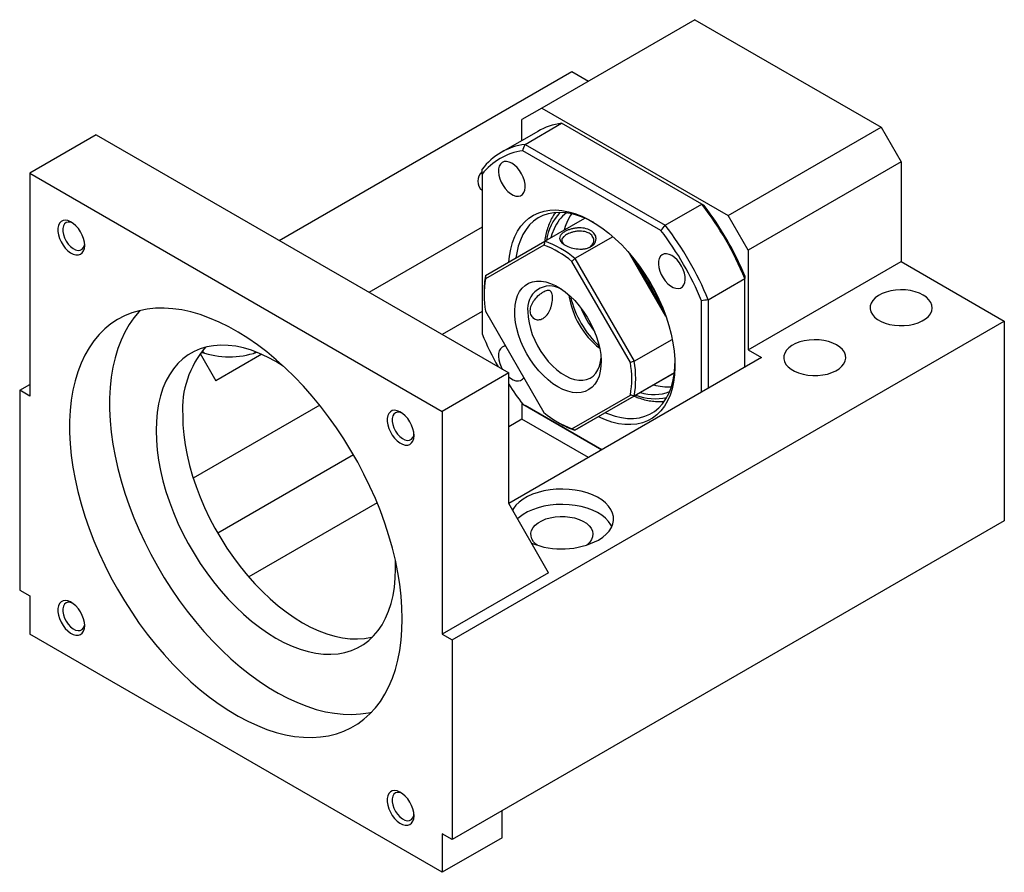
# Model space of a CAD drawing. Header units: millimetres. Extents: x 29 to 286, y 12 to 199.
# Tile 7 of 7: x 195 to 265, y 126 to 186. Entities that reach past the tile are written whole.
import ezdxf

# ---------------------------------------------------------------- set-up
doc = ezdxf.new("R2010")
doc.units = ezdxf.units.MM

msp = doc.modelspace()

# ---------------------------------------------------------------- linework, layer by layer
at = {"color": 7, "linetype": 'Continuous', "lineweight": 25}
for p, q in [((242.9292, 186.4749), (232.0869, 180.2158)), ((242.9292, 186.4749), (256.1285, 178.8551)), ((213.4687, 170.827), (234.2082, 182.7997)), ((234.2082, 182.7997), (235.3855, 182.12)), ((232.0869, 180.2158), (230.6727, 179.3991)), ((232.0869, 180.2158), (245.2862, 172.596)), ((230.6727, 177.921), (230.6727, 179.3991)), ((230.8916, 177.6402), (233.4843, 179.137)), ((243.4174, 173.4027), (233.4843, 179.137)), ((245.2862, 172.596), (256.1285, 178.8551)), ((256.1285, 178.8551), (257.5428, 176.4056)), ((200.5028, 178.312), (195.7888, 175.5906)), ((200.5028, 178.312), (229.7299, 161.4396)), ((231.7848, 178.563), (229.192, 177.0663)), ((230.8916, 177.6402), (240.8247, 171.906)), ((240.5214, 171.5367), (230.7235, 177.193)), ((257.5428, 176.4056), (246.7005, 170.1465)), ((257.5428, 176.4056), (257.5428, 169.3289)), ((195.7888, 175.5906), (195.7888, 159.8042)), ((195.7888, 175.5906), (225.0158, 158.7182)), ((227.8443, 175.5303), (227.8443, 164.216)), ((240.8247, 171.906), (243.4174, 173.4027)), ((232.2936, 170.7745), (235.1354, 172.415)), ((246.7005, 170.1465), (245.2862, 172.596)), ((227.8443, 171.7782), (219.8326, 167.1531)), ((237.1204, 171.0991), (234.4258, 169.5435)), ((232.2218, 170.5021), (228.0815, 168.1111)), ((228.0925, 168.3485), (232.2936, 170.7745)), ((234.4258, 169.5435), (238.6269, 162.2671)), ((240.8617, 165.4724), (238.3192, 169.8762)), ((238.4979, 169.6623), (240.7658, 165.7342)), ((246.7005, 170.1465), (246.7005, 163.0698)), ((238.3551, 162.1803), (234.2148, 169.3515)), ((246.7005, 163.0698), (257.5428, 169.3289)), ((257.5428, 169.3289), (264.8495, 165.1108)), ((243.872, 166.6278), (246.4648, 168.1246)), ((246.4648, 161.8452), (246.4648, 168.1246)), ((227.9857, 167.179), (227.9857, 167.0157)), ((243.4006, 160.0763), (243.4006, 166.5498)), ((243.872, 166.6278), (243.872, 160.3485)), ((227.8443, 165.7902), (225.0189, 164.1592)), ((228.0815, 165.8097), (232.2218, 158.6384)), ((225.723, 142.5235), (264.8495, 165.1108)), ((264.8495, 165.1108), (264.8495, 150.9575)), ((238.6269, 162.2671), (241.3214, 163.8226)), ((207.8711, 162.8277), (208.9881, 160.8927)), ((212.23, 162.7642), (208.9881, 160.8927)), ((246.7005, 163.0698), (247.6433, 162.5255)), ((247.6433, 162.5255), (229.7304, 152.1846)), ((229.7299, 161.4396), (225.0158, 158.7182)), ((229.7299, 152.1854), (229.7299, 161.4396)), ((237.49, 159.1477), (241.4686, 161.4453)), ((241.4686, 161.4453), (238.6269, 159.8048)), ((195.0817, 160.2124), (195.7888, 160.6206)), ((195.0817, 160.2124), (195.0817, 146.059)), ((195.7888, 159.8042), (195.0817, 160.2124)), ((234.2148, 157.4879), (238.3551, 159.8788)), ((238.6269, 159.8048), (234.4258, 157.3788)), ((216.3413, 159.1497), (207.3826, 153.9779)), ((230.6727, 159.2956), (230.6727, 158.1691)), ((230.7235, 159.2291), (236.3282, 155.9935)), ((236.3282, 155.9935), (230.8916, 159.132)), ((234.4258, 157.3788), (237.49, 159.1477)), ((225.0158, 158.7182), (225.0158, 142.9317)), ((230.6727, 158.1691), (229.7299, 157.6248)), ((235.3848, 155.4489), (230.6727, 158.1691)), ((233.2174, 157.9531), (233.3588, 157.8714)), ((218.737, 155.6336), (209.1165, 150.0798)), ((220.4062, 152.2424), (211.3064, 146.9892)), ((232.5583, 147.2859), (229.7299, 152.1854)), ((264.8495, 150.9575), (225.723, 128.3702)), ((221.716, 147.558), (221.6996, 148.1768)), ((232.5583, 147.2859), (225.0158, 142.9317)), ((195.0817, 146.059), (195.7888, 145.6508)), ((195.7888, 145.6508), (195.7888, 142.929)), ((225.0158, 126.0566), (195.7888, 142.929)), ((225.0158, 142.9317), (225.723, 142.5235)), ((225.723, 142.5235), (225.723, 128.3702)), ((229.2585, 128.5058), (229.2585, 130.4112)), ((225.723, 128.3702), (225.0158, 128.7784)), ((225.0158, 128.7784), (225.0158, 126.0566)), ((229.2585, 128.5058), (225.0158, 126.0566))]:
    msp.add_line(p, q, dxfattribs=at)
at = {"color": 7, "linetype": 'Continuous', "lineweight": 25, "flags": 128}
for points in [[(229.9558, 176.3002), (229.7636, 176.3885), (229.5793, 176.4282), (229.4105, 176.4174), (229.2639, 176.3567), (229.1457, 176.2486), (229.0606, 176.0975), (229.0122, 175.9095), (229.0024, 175.6924), (229.0317, 175.455), (229.0987, 175.2071), (229.2009, 174.9589), (229.334, 174.7204), (229.4925, 174.5015), (229.67, 174.311), (229.8592, 174.1569), (230.0524, 174.0454), (230.2416, 173.9811), (230.419, 173.9666), (230.5776, 174.0025), (230.7107, 174.0873), (230.8128, 174.2176), (230.8799, 174.3881), (230.9092, 174.5916), (230.8994, 174.82), (230.851, 175.0639), (230.7659, 175.3133), (230.6477, 175.5579), (230.5011, 175.7878), (230.3322, 175.9935), (230.1479, 176.1667), (229.9558, 176.3002)], [(229.7478, 169.3043), (229.7899, 169.7183), (229.8776, 170.2134), (230.0036, 170.6764), (230.167, 171.1041), (230.3667, 171.4938), (230.6014, 171.8428), (230.8694, 172.1488), (231.1692, 172.4097), (231.4985, 172.6239), (231.8553, 172.7899), (232.2371, 172.9067), (232.6415, 172.9733), (233.0658, 172.9895), (233.507, 172.955), (233.9623, 172.8701), (234.4287, 172.7354), (234.903, 172.5518), (235.3821, 172.3205), (235.8628, 172.043), (236.3419, 171.7212), (236.8162, 171.3572), (237.2826, 170.9534), (237.7379, 170.5126), (238.1791, 170.0376), (238.6034, 169.5316), (239.0077, 168.9981), (239.3896, 168.4405), (239.7464, 167.8625), (240.0757, 167.2681), (240.3755, 166.661), (240.6435, 166.0455), (240.8782, 165.4256), (241.0779, 164.8054), (241.2413, 164.189), (241.3673, 163.5806), (241.455, 162.9842), (241.504, 162.4037), (241.5138, 161.8431), (241.4844, 161.306), (241.416, 160.7961), (241.309, 160.3166), (241.1642, 159.8709), (240.9825, 159.4619), (240.7651, 159.0923), (240.5136, 158.7645), (240.2294, 158.4808), (239.9146, 158.243), (239.5713, 158.0527), (239.2017, 157.9112), (238.8082, 157.8195), (238.3936, 157.778), (237.9605, 157.7872), (237.5118, 157.8469), (237.0506, 157.9568), (236.5798, 158.1161), (236.1027, 158.3237), (236.081, 158.3343)], [(235.7424, 172.1167), (235.6213, 172.1823), (235.1492, 172.4091), (234.682, 172.5875), (234.2231, 172.7163), (233.7757, 172.7947), (233.3429, 172.822), (232.9277, 172.7982), (232.5331, 172.7232), (232.1618, 172.5977), (231.8165, 172.4226), (231.4995, 172.199), (231.213, 171.9286), (230.9592, 171.6132), (230.7397, 171.2551), (230.5561, 170.8568), (230.4097, 170.421), (230.3015, 169.9508), (230.2477, 169.593)], [(234.1864, 172.7246), (234.088, 172.5735), (233.8966, 172.2106)], [(199.6902, 170.4798), (199.6707, 170.713), (199.6129, 170.9592), (199.5191, 171.2083), (199.3933, 171.4502), (199.2406, 171.6749), (199.0672, 171.8732), (198.8802, 172.037), (198.6873, 172.1597), (198.4964, 172.2361), (198.3152, 172.2632), (198.1513, 172.2399), (198.0113, 172.167), (197.901, 172.0477), (197.8248, 171.8867), (197.7859, 171.6906), (197.7859, 171.4676), (197.8248, 171.2267), (197.901, 170.9777), (198.0113, 170.731), (198.1513, 170.4965), (198.3152, 170.2839), (198.4964, 170.1019), (198.6873, 169.9579), (198.8802, 169.8578), (199.0672, 169.8058), (199.2406, 169.8039), (199.3933, 169.8522), (199.5191, 169.9488), (199.6129, 170.0897), (199.6707, 170.2692), (199.6902, 170.4798)], [(198.8287, 172.0742), (198.6893, 172.1222), (198.5235, 172.1353), (198.3786, 172.0944), (198.2626, 172.0016), (198.1815, 171.8621), (198.1399, 171.6832), (198.1399, 171.4746), (198.1815, 171.2477), (198.2626, 171.0145), (198.3786, 170.7877), (198.5235, 170.5796), (198.6893, 170.4012), (198.8672, 170.2624), (199.0475, 170.1704), (199.2205, 170.1303), (199.3769, 170.1443), (199.5083, 170.2116), (199.6075, 170.3285), (199.6693, 170.4889), (199.6857, 170.5897)], [(232.9538, 171.6664), (232.7989, 171.265), (232.7289, 171.0258)], [(233.8966, 172.2106), (233.7417, 171.8092), (233.6717, 171.5701)], [(241.2891, 169.7576), (241.097, 169.8459), (240.9127, 169.8856), (240.7438, 169.8748), (240.5972, 169.8141), (240.479, 169.706), (240.3939, 169.5549), (240.3455, 169.3669), (240.3357, 169.1498), (240.365, 168.9124), (240.4321, 168.6645), (240.5342, 168.4163), (240.6673, 168.1778), (240.8258, 167.9589), (241.0033, 167.7684), (241.1925, 167.6143), (241.3857, 167.5028), (241.5749, 167.4385), (241.7524, 167.424), (241.9109, 167.4599), (242.044, 167.5447), (242.1462, 167.675), (242.2132, 167.8455), (242.2425, 168.049), (242.2327, 168.2774), (242.1843, 168.5213), (242.0992, 168.7707), (241.981, 169.0153), (241.8344, 169.2452), (241.6656, 169.4509), (241.4813, 169.6241), (241.2891, 169.7576)], [(233.2183, 160.4566), (232.869, 160.6813), (232.5243, 160.9492), (232.1886, 161.2569), (231.8663, 161.6002), (231.5617, 161.9747), (231.2787, 162.3755), (231.0209, 162.7975), (230.7918, 163.2351), (230.5943, 163.6826), (230.4311, 164.1341), (230.3041, 164.5839), (230.2152, 165.026), (230.1654, 165.4546), (230.1554, 165.8642), (230.1853, 166.2494), (230.2548, 166.6053), (230.3629, 166.9271), (230.5083, 167.2107), (230.6889, 167.4523), (230.9026, 167.6489), (231.1464, 167.7979), (231.4172, 167.8973), (231.7116, 167.9458), (232.0255, 167.9428), (232.355, 167.8884), (232.6958, 167.7831), (233.0434, 167.6285), (233.3932, 167.4266), (233.7408, 167.1799), (234.0816, 166.8917), (234.4111, 166.5657), (234.725, 166.2062), (235.0193, 165.8178), (235.2902, 165.4058), (235.534, 164.9753), (235.7476, 164.532), (235.9283, 164.0818), (236.0736, 163.6304), (236.1817, 163.1837), (236.2512, 162.7477), (236.2812, 162.3279), (236.2712, 161.9298), (236.2214, 161.5587), (236.1324, 161.2193), (236.0055, 160.9161), (235.8423, 160.653), (235.6448, 160.4335), (235.4157, 160.2605), (235.1579, 160.1361), (234.8749, 160.062), (234.5702, 160.0392), (234.248, 160.068), (233.9123, 160.148), (233.5676, 160.2781), (233.2183, 160.4566)], [(259.0984, 166.9614), (258.8287, 167.0938), (258.5257, 167.1995), (258.1973, 167.2758), (257.8519, 167.3207), (257.4985, 167.3331), (257.1462, 167.3125), (256.8042, 167.2596), (256.4813, 167.1758), (256.186, 167.0631), (255.9257, 166.9245), (255.7074, 166.7636), (255.5366, 166.5846), (255.4177, 166.392), (255.3539, 166.191), (255.3468, 165.9866), (255.3965, 165.7843), (255.5019, 165.5891), (255.66, 165.4063), (255.867, 165.2404), (256.1173, 165.0959), (256.4046, 164.9764), (256.7214, 164.8851), (257.0594, 164.8243), (257.4099, 164.7956), (257.7639, 164.7997), (258.1122, 164.8366), (258.4457, 164.9052), (258.7558, 165.0038), (259.0345, 165.1298), (259.2746, 165.2801), (259.4698, 165.4506), (259.6151, 165.637), (259.7067, 165.8344), (259.7423, 166.0377), (259.7209, 166.2418), (259.6431, 166.4412), (259.511, 166.6308), (259.3278, 166.8057), (259.0984, 166.9614)], [(222.1874, 144.0202), (222.1678, 144.8155), (222.1092, 145.6308), (222.0116, 146.4634), (221.8755, 147.3104), (221.7013, 148.1691), (221.4895, 149.0367), (221.241, 149.9101), (220.9564, 150.7866), (220.6367, 151.6632), (220.283, 152.5371), (219.8966, 153.4052), (219.4786, 154.2648), (219.0304, 155.1129), (218.5536, 155.9468), (218.0497, 156.7636), (217.5204, 157.5607), (216.9674, 158.3355), (216.3926, 159.0853), (215.798, 159.8076), (215.1854, 160.5002), (214.5569, 161.1605), (213.9146, 161.7865), (213.2607, 162.3761), (212.5973, 162.9274), (211.9265, 163.4384), (211.2507, 163.9075), (210.5721, 164.3332), (209.893, 164.7139), (209.2155, 165.0486), (208.5419, 165.336), (207.8746, 165.5751), (207.2156, 165.7653), (206.5672, 165.9058), (205.9316, 165.9963), (205.3108, 166.0363), (204.7069, 166.0258), (204.122, 165.9648), (203.5579, 165.8535), (203.0165, 165.6923), (202.4997, 165.4816), (202.0091, 165.2223), (201.5465, 164.9152), (201.1132, 164.5612), (200.7108, 164.1616), (200.3406, 163.7177), (200.0038, 163.231), (199.7015, 162.703), (199.4348, 162.1356), (199.2045, 161.5306), (199.0115, 160.8901), (198.8562, 160.2161), (198.7394, 159.5109), (198.6612, 158.7768), (198.6221, 158.0164), (198.6221, 157.232), (198.6612, 156.4263), (198.7394, 155.6021), (198.8562, 154.7619), (199.0115, 153.9087), (199.2045, 153.0452), (199.4348, 152.1744), (199.7015, 151.299), (200.0038, 150.4221), (200.3406, 149.5465), (200.7108, 148.6752), (201.1132, 147.811), (201.5465, 146.9568), (202.0091, 146.1154), (202.4997, 145.2897), (203.0165, 144.4824), (203.5579, 143.6961), (204.122, 142.9335), (204.7069, 142.1972), (205.3108, 141.4894), (205.9316, 140.8127), (206.5672, 140.1693), (207.2156, 139.5612), (207.8746, 138.9905), (208.5419, 138.4592), (209.2155, 137.9689), (209.893, 137.5213), (210.5721, 137.118), (211.2507, 136.7601), (211.9265, 136.449), (212.5973, 136.1856), (213.2607, 135.9708), (213.9146, 135.8054), (214.5569, 135.6899), (215.1854, 135.6246), (215.798, 135.6099), (216.3926, 135.6456), (216.9674, 135.7318), (217.5204, 135.8681), (218.0497, 136.0541), (218.5536, 136.2892), (219.0304, 136.5726), (219.4786, 136.9032), (219.8966, 137.2802), (220.283, 137.7021), (220.6367, 138.1676), (220.9564, 138.6752), (221.241, 139.2231), (221.4895, 139.8095), (221.7013, 140.4325), (221.8755, 141.0901), (222.0116, 141.78), (222.1092, 142.4999), (222.1678, 143.2475), (222.1874, 144.0202)], [(203.6047, 165.8648), (203.5392, 165.7944), (203.169, 165.3505), (202.8322, 164.8638), (202.5299, 164.3359), (202.2632, 163.7684), (202.033, 163.1635), (201.8399, 162.5229), (201.6847, 161.8489), (201.5678, 161.1437), (201.4897, 160.4097), (201.4505, 159.6492), (201.4505, 158.8648), (201.4897, 158.0592), (201.5678, 157.2349), (201.6847, 156.3947), (201.8399, 155.5415), (202.033, 154.6781), (202.2632, 153.8072), (202.5299, 152.9319), (202.8322, 152.0549), (203.169, 151.1794), (203.5392, 150.308), (203.9416, 149.4438), (204.3749, 148.5896), (204.8376, 147.7483), (205.3281, 146.9225), (205.845, 146.1152), (206.3863, 145.3289), (206.9504, 144.5664), (207.5354, 143.83), (208.1392, 143.1223), (208.76, 142.4455), (209.3957, 141.8021), (210.044, 141.194), (210.703, 140.6234), (211.3704, 140.092), (212.0439, 139.6017), (212.7214, 139.1542), (213.4006, 138.7508), (214.0792, 138.3929), (214.755, 138.0818), (215.4257, 137.8184), (216.0891, 137.6036), (216.7431, 137.4382), (217.3854, 137.3227), (218.0138, 137.2574), (218.6264, 137.2427), (219.2211, 137.2784), (219.7958, 137.3646), (220.0283, 137.4152)], [(231.097, 165.7639), (231.1166, 165.3846), (231.1753, 164.9884), (231.272, 164.5813), (231.4055, 164.1693), (231.5735, 163.7589), (231.7736, 163.3562), (232.0028, 162.9673), (232.2576, 162.5981), (232.534, 162.2542), (232.828, 161.9408), (233.135, 161.6627), (233.4505, 161.424), (233.7695, 161.2285), (234.0874, 161.079), (234.3992, 160.9778), (234.7003, 160.9265), (234.9861, 160.9259), (235.2522, 160.9759), (235.4946, 161.0758), (235.7096, 161.224), (235.8941, 161.4184), (236.0451, 161.656), (236.1604, 161.9332), (236.2383, 162.2457), (236.2726, 162.5153)], [(213.7598, 161.9304), (213.2307, 162.2549), (212.6517, 162.5664), (212.0753, 162.8307), (211.5044, 163.0466), (210.9414, 163.2131), (210.3892, 163.3295), (209.8502, 163.3953), (209.327, 163.41), (208.8219, 163.3736), (208.3374, 163.2863), (207.8758, 163.1486), (207.4391, 162.961), (207.0294, 162.7244), (206.6486, 162.4399), (206.2985, 162.1089), (205.9807, 161.7329), (205.6968, 161.3136), (205.4479, 160.8531), (205.2354, 160.3534), (205.0601, 159.8168), (204.9229, 159.246), (204.8245, 158.6435), (204.7652, 158.0121), (204.7455, 157.3549), (204.7652, 156.6748), (204.8245, 155.975), (204.9229, 155.2589), (205.0601, 154.5296), (205.2354, 153.7907), (205.4479, 153.0456), (205.6968, 152.2977), (205.9807, 151.5506), (206.2985, 150.8077), (206.6486, 150.0725), (207.0294, 149.3484), (207.4391, 148.6388), (207.8758, 147.947), (208.3374, 147.2762), (208.8219, 146.6296), (209.327, 146.0101), (209.8502, 145.4207), (210.3892, 144.8641), (210.9414, 144.3429), (211.5044, 143.8595), (212.0753, 143.4162), (212.6517, 143.0151), (213.2307, 142.6579), (213.8098, 142.3465), (214.3861, 142.0822), (214.9571, 141.8663), (215.52, 141.6997), (216.0723, 141.5833), (216.6113, 141.5176), (217.1345, 141.5029), (217.6396, 141.5392), (218.124, 141.6265), (218.5857, 141.7643), (219.0224, 141.9519), (219.4321, 142.1885), (219.8129, 142.4729), (220.163, 142.8039), (220.4807, 143.18), (220.7647, 143.5992), (221.0135, 144.0598), (221.2261, 144.5595), (221.4014, 145.096), (221.5385, 145.6669), (221.637, 146.2694), (221.6962, 146.9007), (221.716, 147.558), (221.716, 147.558)], [(229.5059, 163.3425), (229.4105, 163.3301), (229.2639, 163.2694), (229.1457, 163.1613), (229.0606, 163.0101), (229.0122, 162.8222), (229.0024, 162.6051), (229.0317, 162.3677), (229.0987, 162.1198), (229.2009, 161.8716), (229.3003, 161.6876)], [(252.9701, 163.4236), (252.7004, 163.556), (252.3975, 163.6618), (252.069, 163.7381), (251.7236, 163.783), (251.3702, 163.7953), (251.0179, 163.7748), (250.676, 163.7219), (250.3531, 163.638), (250.0577, 163.5253), (249.7975, 163.3867), (249.5791, 163.2258), (249.4083, 163.0468), (249.2895, 162.8543), (249.2256, 162.6532), (249.2185, 162.4489), (249.2683, 162.2465), (249.3736, 162.0514), (249.5318, 161.8685), (249.7387, 161.7027), (249.9891, 161.5581), (250.2764, 161.4387), (250.5931, 161.3474), (250.9311, 161.2865), (251.2817, 161.2578), (251.6356, 161.2619), (251.9839, 161.2988), (252.3174, 161.3674), (252.6275, 161.466), (252.9062, 161.5921), (253.1463, 161.7423), (253.3415, 161.9128), (253.4868, 162.0992), (253.5785, 162.2966), (253.6141, 162.5), (253.5927, 162.704), (253.5149, 162.9034), (253.3827, 163.093), (253.1995, 163.2679), (252.9701, 163.4236)], [(208.1848, 162.8413), (208.0955, 162.9136), (208.0069, 162.998)], [(211.7973, 162.9416), (211.7159, 162.8716), (211.6771, 162.8413)], [(236.5809, 158.6229), (236.8015, 158.5335), (237.265, 158.3797), (237.7185, 158.276), (238.159, 158.2231), (238.5834, 158.2214), (238.9886, 158.2709), (239.3719, 158.3712), (239.7305, 158.5216), (240.062, 158.7211), (240.364, 158.9683), (240.6344, 159.2615), (240.8713, 159.5985), (241.073, 159.9771), (241.2381, 160.3946), (241.3655, 160.8479), (241.4543, 161.3341), (241.5038, 161.8496), (241.5138, 162.1193)], [(229.7299, 161.1699), (229.8592, 161.0696), (230.0524, 160.9581), (230.2416, 160.8938), (230.419, 160.8793), (230.5776, 160.9152), (230.7107, 161), (230.7977, 161.105)], [(206.6311, 158.4434), (206.6509, 157.7633), (206.7101, 157.0636), (206.8085, 156.3474), (206.9457, 155.6182), (207.121, 154.8793), (207.3336, 154.1341), (207.5824, 153.3863), (207.8664, 152.6392), (208.1841, 151.8963), (208.5342, 151.161), (208.915, 150.4369), (209.3247, 149.7273), (209.7614, 149.0355), (210.2231, 148.3647), (210.7075, 147.7181), (211.2126, 147.0986), (211.7358, 146.5092), (212.2748, 145.9526), (212.827, 145.4314), (213.39, 144.948), (213.9609, 144.5047), (214.5373, 144.1036), (215.1164, 143.7465), (215.6954, 143.435), (216.2718, 143.1707), (216.8427, 142.9548), (217.4057, 142.7882), (217.9579, 142.6718), (218.4969, 142.6061), (219.0201, 142.5914), (219.5252, 142.6278), (220.0096, 142.7151), (220.0985, 142.7372)], [(223.0236, 157.0097), (223.004, 157.2429), (222.9462, 157.4891), (222.8525, 157.7382), (222.7267, 157.9801), (222.5739, 158.2048), (222.4005, 158.4031), (222.2135, 158.567), (222.0206, 158.6896), (221.8297, 158.7661), (221.6486, 158.7932), (221.4847, 158.7698), (221.3447, 158.697), (221.2343, 158.5776), (221.1582, 158.4166), (221.1193, 158.2206), (221.1193, 157.9975), (221.1582, 157.7566), (221.2343, 157.5077), (221.3447, 157.2609), (221.4847, 157.0264), (221.6486, 156.8138), (221.8297, 156.6318), (222.0206, 156.4878), (222.2135, 156.3878), (222.4005, 156.3357), (222.5739, 156.3338), (222.7267, 156.3822), (222.8525, 156.4788), (222.9462, 156.6197), (223.004, 156.7991), (223.0236, 157.0097)], [(222.162, 158.6042), (222.0227, 158.6521), (221.8568, 158.6652), (221.712, 158.6243), (221.5959, 158.5316), (221.5148, 158.392), (221.4732, 158.2131), (221.4732, 158.0046), (221.5148, 157.7776), (221.5959, 157.5445), (221.712, 157.3177), (221.8568, 157.1095), (222.0227, 156.9312), (222.2005, 156.7923), (222.3808, 156.7003), (222.5538, 156.6603), (222.7102, 156.6743), (222.8416, 156.7415), (222.9408, 156.8585), (223.0026, 157.0188), (223.019, 157.1196)], [(236.0939, 149.5991), (236.3928, 149.7944), (236.6479, 150.0094), (236.8554, 150.2408), (237.012, 150.4853), (237.1153, 150.739), (237.1639, 150.9981), (237.1569, 151.2587), (237.0946, 151.5168), (236.9777, 151.7685), (236.8082, 152.01), (236.5885, 152.2377), (236.322, 152.4481), (236.0128, 152.638), (235.6655, 152.8045), (235.2853, 152.945), (234.8782, 153.0576), (234.4501, 153.1404), (234.0077, 153.1923), (233.5576, 153.2123), (233.1066, 153.2003), (232.6616, 153.1563), (232.2294, 153.0812), (231.8164, 152.9759), (231.429, 152.8421), (231.0729, 152.6819), (230.7537, 152.4976), (230.4761, 152.2921), (230.2444, 152.0684), (230.0621, 151.83), (229.998, 151.721)], [(237.0445, 150.5515), (236.9777, 150.6798), (236.8082, 150.9213), (236.5885, 151.149), (236.322, 151.3594), (236.0128, 151.5492), (235.6655, 151.7157), (235.2853, 151.8563), (234.8782, 151.9689), (234.4501, 152.0517), (234.0077, 152.1035), (233.5576, 152.1236), (233.1066, 152.1115), (232.6616, 152.0676), (232.2294, 151.9924), (231.8164, 151.8872), (231.429, 151.7534), (231.0729, 151.5932), (230.7537, 151.4089), (230.4761, 151.2033), (230.3581, 151.0972)], [(231.755, 149.2345), (231.6658, 149.3068), (231.4949, 149.4859), (231.3761, 149.6784), (231.3123, 149.8794), (231.3051, 150.0838), (231.3549, 150.2862), (231.4602, 150.4813), (231.6184, 150.6641), (231.8254, 150.83), (232.0757, 150.9745), (232.363, 151.094), (232.6797, 151.1853), (233.0178, 151.2461), (233.3683, 151.2748), (233.7223, 151.2707), (234.0705, 151.2339), (234.404, 151.1653), (234.7142, 151.0666), (234.9929, 150.9406), (235.2329, 150.7904), (235.4281, 150.6198), (235.5735, 150.4335), (235.6651, 150.236), (235.7007, 150.0327), (235.6793, 149.8287), (235.6015, 149.6293), (235.4693, 149.4397), (235.2862, 149.2647), (235.2473, 149.2345)], [(199.6902, 143.5353), (199.6707, 143.7685), (199.6129, 144.0147), (199.5191, 144.2638), (199.3933, 144.5057), (199.2406, 144.7304), (199.0672, 144.9287), (198.8802, 145.0926), (198.6873, 145.2152), (198.4964, 145.2917), (198.3152, 145.3188), (198.1513, 145.2954), (198.0113, 145.2226), (197.901, 145.1032), (197.8248, 144.9422), (197.7859, 144.7462), (197.7859, 144.5231), (197.8248, 144.2822), (197.901, 144.0333), (198.0113, 143.7865), (198.1513, 143.552), (198.3152, 143.3394), (198.4964, 143.1574), (198.6873, 143.0134), (198.8802, 142.9133), (199.0672, 142.8613), (199.2406, 142.8594), (199.3933, 142.9078), (199.5191, 143.0044), (199.6129, 143.1453), (199.6707, 143.3247), (199.6902, 143.5353)], [(198.8287, 145.1298), (198.6893, 145.1777), (198.5235, 145.1908), (198.3786, 145.1499), (198.2626, 145.0572), (198.1815, 144.9176), (198.1399, 144.7387), (198.1399, 144.5302), (198.1815, 144.3032), (198.2626, 144.07), (198.3786, 143.8433), (198.5235, 143.6351), (198.6893, 143.4568), (198.8672, 143.3179), (199.0475, 143.2259), (199.2205, 143.1859), (199.3769, 143.1998), (199.5083, 143.2671), (199.6075, 143.3841), (199.6693, 143.5444), (199.6857, 143.6452)], [(223.0236, 130.0653), (223.004, 130.2984), (222.9462, 130.5446), (222.8525, 130.7938), (222.7267, 131.0356), (222.5739, 131.2603), (222.4005, 131.4587), (222.2135, 131.6225), (222.0206, 131.7452), (221.8297, 131.8216), (221.6486, 131.8487), (221.4847, 131.8254), (221.3447, 131.7525), (221.2343, 131.6331), (221.1582, 131.4721), (221.1193, 131.2761), (221.1193, 131.0531), (221.1582, 130.8122), (221.2343, 130.5632), (221.3447, 130.3165), (221.4847, 130.082), (221.6486, 129.8694), (221.8297, 129.6873), (222.0206, 129.5433), (222.2135, 129.4433), (222.4005, 129.3912), (222.5739, 129.3894), (222.7267, 129.4377), (222.8525, 129.5343), (222.9462, 129.6752), (223.004, 129.8547), (223.0236, 130.0653)], [(222.162, 131.6597), (222.0227, 131.7076), (221.8568, 131.7208), (221.712, 131.6799), (221.5959, 131.5871), (221.5148, 131.4475), (221.4732, 131.2687), (221.4732, 131.0601), (221.5148, 130.8331), (221.5959, 130.6), (221.712, 130.3732), (221.8568, 130.1651), (222.0227, 129.9867), (222.2005, 129.8478), (222.3808, 129.7559), (222.5538, 129.7158), (222.7102, 129.7298), (222.8416, 129.7971), (222.9408, 129.914), (223.0026, 130.0743), (223.019, 130.1752)]]:
    msp.add_lwpolyline(points, dxfattribs=at)
at = {"color": 7, "linetype": 'Continuous', "lineweight": 25}
for centre, radius, start, end in [((234.0959, 174.5226), 4.6547, 97.54971, 119.76983), ((231.4829, 173.0978), 4.5807, 97.417284, 142.593468), ((231.3525, 172.7795), 4.4581, 98.111227, 141.899525), ((228.392, 175.0429), 0.8525, 131.421536, 230.026315), ((225.3245, 159.438), 22.8553, 22.337872, 37.662128), ((225.876, 159.7564), 22.2982, 22.581109, 37.418891), ((235.577, 170.5347), 2.8569, 127.903372, 156.663659), ((222.7318, 157.9413), 22.8553, 22.337872, 37.662128), ((222.8119, 157.9875), 22.2982, 22.581109, 37.418891), ((229.7945, 163.996), 6.9441, 50.464849, 69.540527), ((229.849, 164.0776), 7.1291, 50.059086, 69.946291), ((232.4508, 163.5519), 8.4551, 18.733302, 41.266698), ((234.1075, 167.2095), 6.1219, 169.277349, 180.285184), ((231.8136, 163.1841), 9.0912, 23.232614, 36.767386), ((231.4133, 162.953), 9.5054, 26.742917, 33.257083), ((234.9313, 166.9604), 6.9458, 170.463706, 189.536294), ((232.6514, 166.0287), 1.5769, 58.97004, 189.667263), ((239.7897, 167.7886), 5.847, 188.10759, 231.887031), ((241.0527, 168.5177), 7.1421, 193.321765, 226.672855), ((241.0279, 168.5034), 7.1147, 193.255657, 226.738964), ((241.1914, 168.5978), 6.835, 201.900958, 218.093663), ((248.3035, 172.7176), 22.1553, 202.564824, 209.318287), ((213.3067, 158.8853), 6.6902, 139.117073, 183.787451), ((209.9317, 168.511), 5.9305, 250.432662, 289.179067), ((231.5053, 161.0296), 6.9458, 350.463706, 9.536294), ((231.6032, 161.0359), 7.1308, 350.058008, 9.941992), ((248.1803, 172.5998), 21.989, 212.957816, 217.44982), ((241.0052, 164.0824), 3.6237, 253.965865, 274.063998), ((240.0048, 163.0931), 3.1808, 252.753378, 290.822904), ((236.6421, 163.994), 6.9441, 230.464849, 249.540527), ((236.4937, 163.2596), 6.2338, 239.808876, 250.626797), ((233.4831, 154.7014), 5.7315, 248.128481, 297.097497)]:
    msp.add_arc(centre, radius, start, end, dxfattribs=at)
at = {"color": 8, "linetype": 'Continuous', "lineweight": 25}
for centre, radius, start, end in [((236.114, 170.2935), 3.738, 137.435983, 171.504584), ((240.1176, 163.3126), 3.6994, 248.30288, 282.742087)]:
    msp.add_arc(centre, radius, start, end, dxfattribs=at)
at = {"color": 7, "linetype": 'Continuous', "lineweight": 25}
for points in [[(230.7235, 177.193), (230.7793, 177.3421), (230.8354, 177.4912), (230.8916, 177.6402)], [(227.8443, 175.5303), (227.8443, 175.6472), (227.8443, 175.7639), (227.8443, 175.8805)], [(243.5856, 173.3056), (243.5297, 173.3379), (243.4736, 173.3702), (243.4174, 173.4027)], [(240.5214, 171.5367), (240.6226, 171.6597), (240.7237, 171.7827), (240.8247, 171.906)], [(232.2936, 170.7745), (232.2697, 170.6837), (232.2458, 170.5929), (232.2218, 170.5021)], [(234.4258, 169.5435), (234.3554, 169.4796), (234.285, 169.4156), (234.2148, 169.3515)], [(228.0925, 168.3485), (228.0888, 168.2693), (228.0851, 168.1902), (228.0815, 168.1111)], [(246.4648, 168.3187), (246.4648, 168.2542), (246.4648, 168.1895), (246.4648, 168.1246)], [(243.872, 166.6278), (243.7149, 166.602), (243.5577, 166.576), (243.4006, 166.5498)], [(238.6269, 162.2671), (238.5364, 162.238), (238.4458, 162.2091), (238.3551, 162.1803)], [(238.6269, 159.8048), (238.5364, 159.8295), (238.4458, 159.8542), (238.3551, 159.8788)], [(230.7235, 159.2291), (230.7793, 159.1968), (230.8354, 159.1644), (230.8916, 159.132)], [(234.4258, 157.3788), (234.3554, 157.4151), (234.285, 157.4515), (234.2148, 157.4879)]]:
    msp.add_open_spline(points, degree=3, dxfattribs=at)
for points, knots in [([(233.0387, 172.8049), (232.9836, 172.7278), (232.8503, 172.5413), (232.677, 172.2043), (232.5135, 171.8024), (232.3885, 171.365), (232.3131, 171.0218), (232.2912, 170.8179), (232.287, 170.7778)], [0, 0, 0, 0, 0.1411456, 0.3412576, 0.5429422, 0.7459954, 0.9500822, 1, 1, 1, 1]), ([(233.7307, 170.4965), (233.6093, 170.5666), (233.4087, 170.7207), (233.3229, 170.9525), (233.3637, 171.1502), (233.4912, 171.314), (233.6812, 171.4485), (233.8984, 171.5556), (234.1228, 171.6331), (234.3656, 171.6903), (234.7022, 171.7308), (235.1295, 171.7133), (235.5557, 171.5545), (235.8572, 171.2931), (235.9421, 170.9979), (235.901, 170.7427), (235.7734, 170.5431), (235.5834, 170.3979), (235.366, 170.2988), (235.1413, 170.2425), (234.8983, 170.216), (234.5618, 170.224), (234.1352, 170.3007), (233.8518, 170.4265), (233.7307, 170.4965)], [0, 0, 0, 0, 0.0630264, 0.1257751, 0.1679993, 0.2083801, 0.250065, 0.2807231, 0.3119447, 0.3431471, 0.3742162, 0.4370291, 0.5001604, 0.5630615, 0.6258091, 0.6680911, 0.7084853, 0.7501355, 0.7808171, 0.8120666, 0.8432761, 0.8743699, 0.9370982, 1, 1, 1, 1]), ([(235.4335, 170.3216), (235.5163, 170.3823), (235.6498, 170.4801), (235.7454, 170.6624), (235.7763, 170.8287), (235.7465, 170.9958), (235.6487, 171.1754), (235.4506, 171.3508), (235.168, 171.4533), (234.8867, 171.4924), (234.6318, 171.4898), (234.3769, 171.4526), (234.0964, 171.3781), (233.8153, 171.2516), (233.6175, 171.1017), (233.5191, 170.9575), (233.4882, 170.83), (233.5207, 170.7032), (233.5875, 170.5904), (233.6744, 170.5298), (233.7123, 170.5034)], [0, 0, 0, 0, 0.0753925, 0.1215784, 0.1733301, 0.2247986, 0.270867, 0.3465781, 0.4225769, 0.4687365, 0.5202603, 0.5719762, 0.6181291, 0.693522, 0.7689131, 0.8150908, 0.8668483, 0.9183417, 0.9644531, 1, 1, 1, 1]), ([(231.2384, 165.8455), (231.2384, 165.9071), (231.2453, 165.9696), (231.2721, 166.0966), (231.2923, 166.1619), (231.3443, 166.2904), (231.3758, 166.3537), (231.4491, 166.4788), (231.491, 166.5406), (231.6259, 166.7171), (231.7314, 166.8275), (231.8937, 166.97), (231.9495, 167.0145), (232.0596, 167.0944), (232.1136, 167.1295), (232.2188, 167.1904), (232.2706, 167.2161), (232.3671, 167.2556), (232.4124, 167.2697), (232.5405, 167.2944), (232.6118, 167.2866), (232.6978, 167.2369), (232.7226, 167.2143), (232.7655, 167.1566), (232.7837, 167.121), (232.8123, 167.0393), (232.823, 166.9931), (232.8375, 166.8892), (232.8411, 166.8318), (232.8412, 166.6499), (232.8268, 166.5113), (232.7838, 166.2991), (232.7657, 166.2264), (232.7228, 166.084), (232.698, 166.0139), (232.6119, 165.8074), (232.541, 165.6796), (232.4128, 165.5142), (232.3675, 165.4649), (232.2713, 165.378), (232.2197, 165.3401), (232.1141, 165.279), (232.0602, 165.2558), (231.9503, 165.2237), (231.8943, 165.215), (231.7316, 165.2113), (231.6261, 165.2384), (231.4911, 165.3162), (231.4492, 165.3488), (231.3759, 165.4242), (231.3444, 165.4669), (231.2925, 165.562), (231.2722, 165.6148), (231.2453, 165.7255), (231.2384, 165.784), (231.2384, 165.8455)], [0, 0, 0, 0, 0.03125, 0.03125, 0.0625, 0.0625, 0.09375, 0.09375, 0.125, 0.125, 0.1875, 0.1875, 0.21875, 0.21875, 0.25, 0.25, 0.28125, 0.28125, 0.3125, 0.3125, 0.375, 0.375, 0.40625, 0.40625, 0.4375, 0.4375, 0.46875, 0.46875, 0.5, 0.5, 0.5625, 0.5625, 0.59375, 0.59375, 0.625, 0.625, 0.6875, 0.6875, 0.71875, 0.71875, 0.75, 0.75, 0.78125, 0.78125, 0.8125, 0.8125, 0.875, 0.875, 0.90625, 0.90625, 0.9375, 0.9375, 0.96875, 0.96875, 1, 1, 1, 1]), ([(238.62, 159.8002), (238.716, 159.7603), (238.9638, 159.6574), (239.3588, 159.5423), (239.802, 159.4496), (240.2331, 159.4101), (240.545, 159.4043), (240.7073, 159.4269), (240.7356, 159.4309)], [0, 0, 0, 0, 0.1313664, 0.338755, 0.5457077, 0.7518594, 0.9568019, 1, 1, 1, 1])]:
    msp.add_open_spline(points, degree=3, knots=knots, dxfattribs=at)

doc.saveas('drawing.dxf')
